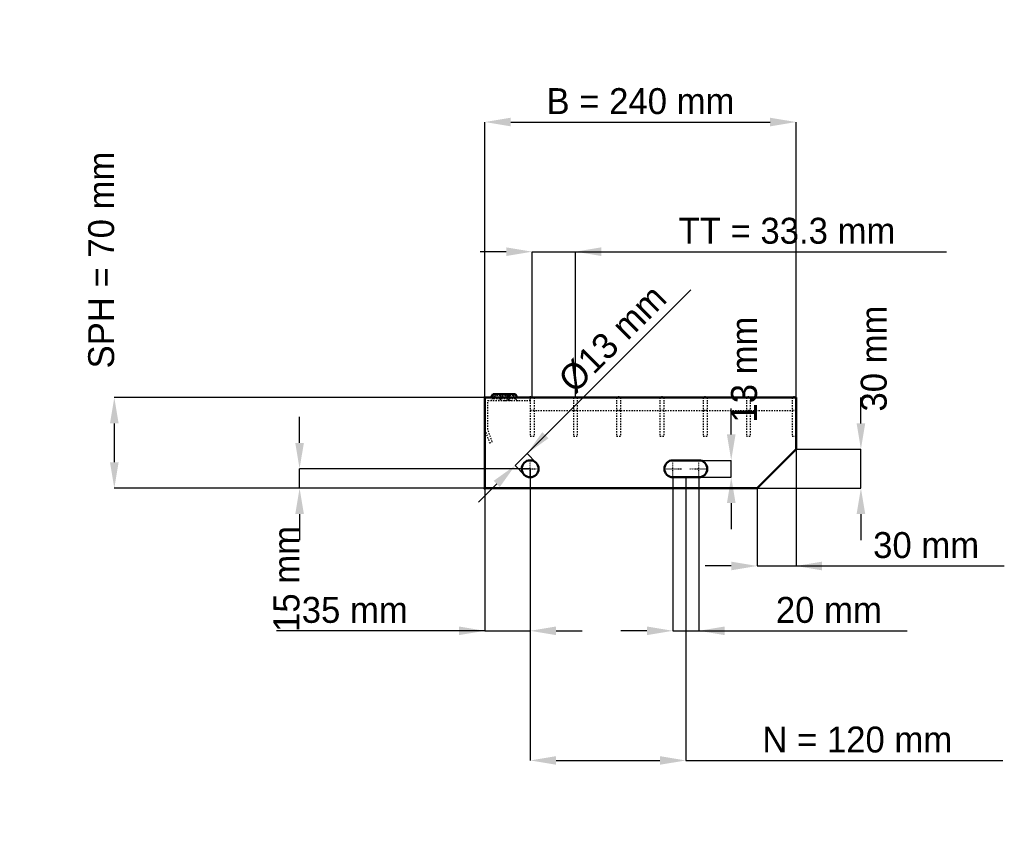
# Model space of a CAD drawing. Header units: millimetres. Extents: x -359 to 401, y -257 to 361.
import ezdxf

# ---------------------------------------------------------------- set-up
doc = ezdxf.new("R2010")
doc.units = ezdxf.units.MM
doc.linetypes.add('Center', pattern=[1.5, 0.45, -0.5, 0.05, -0.5])
doc.linetypes.add('Dashed', pattern=[2, 1, -1])
for name, color, linetype, lineweight in [('2d ConnectionPoints', 7, 'Continuous', 50), ('AM_0', 7, 'Continuous', 50), ('AM_5', 3, 'Continuous', 25), ('AM_7', 7, 'Center', 25), ('AM_9', 6, 'Dashed', 25)]:
    doc.layers.add(name, color=color, linetype=linetype, lineweight=lineweight)
doc.dimstyles.new('ISO-25', dxfattribs={"dimtxt": 2.5, "dimasz": 2.5, "dimexe": 1.25, "dimexo": 0.625, "dimtad": 1, "dimtxsty": 'Standard', "dimcen": 2.5, "dimadec": 0, "dimazin": 0, "dimtfac": 1, "dimtmove": 0, "dimatfit": 3, "dimfxl": 1, "dimarcsym": 0})

# ---------------------------------------------------------------- blocks, each defined once
blk = doc.blocks.new('1_240_3_33_33_6_VERTICAL_0_in_L10002336P330333350_0')
at = {"layer": 'AM_9'}
blk.add_line((35, 60), (240, 60), dxfattribs=at)
blk = doc.blocks.new('2_1000_350_33_33_2_6_3_FRONT_0_in_L10002336P330333350_0')
at = {"layer": 'AM_0'}
for p, q in [((6.43, 72.46), (5.01, 70)), ((6.43, 72.46), (23.57, 72.46)), ((18.99, 70), (17.57, 72.46)), ((24.99, 70), (23.57, 72.46))]:
    blk.add_line(p, q, dxfattribs=at)
at = {"layer": 'AM_7'}
for p, q in [((12, 73), (12, 67.5)), ((18, 73), (18, 67.5))]:
    blk.add_line(p, q, dxfattribs=at)
at = {"layer": 'AM_9'}
for p, q in [((7.89, 71.62), (6.3, 68.87)), ((23.7, 68.87), (6.3, 68.87)), ((6.43, 72.46), (7.89, 71.62)), ((22.11, 71.62), (7.89, 71.62)), ((12.43, 72.46), (11.01, 70)), ((13.89, 71.62), (12.3, 68.87)), ((12.43, 72.46), (13.89, 71.62)), ((16.11, 71.62), (17.57, 72.46)), ((17.7, 68.87), (16.11, 71.62)), ((22.11, 71.62), (23.57, 72.46)), ((23.7, 68.87), (22.11, 71.62)), ((35, 67.75), (35, 70)), ((2.25, 45.4), (2.25, 67.75)), ((2.25, 67.75), (35, 67.75)), ((19.28, 67.81), (21.08, 67.75)), ((0, 45), (3.64, 35)), ((5.75, 35.77), (2.25, 45.4)), ((3.64, 35), (5.75, 35.77))]:
    blk.add_line(p, q, dxfattribs=at)
blk.add_lwpolyline([(14.92, 67.75), (16.46, 67.8), (18, 67.84), (19.28, 67.81)], dxfattribs=at)
for centre, start, end in [((4.35, 70), 270, 330), ((10.35, 70), 270, 330), ((19.65, 70), 210, 270), ((25.65, 70), 210, 270)]:
    blk.add_arc(centre, 2.25, start, end, dxfattribs=at)
blk = doc.blocks.new('3_1000_0_30_33_33_3_3_HORIZONTAL_1_0_in_L10002336P330333350_0')
at = {"layer": 'AM_9'}
for p, q in [((237, 70), (237, 40)), ((240, 60), (237, 60)), ((240, 40), (237, 40))]:
    blk.add_line(p, q, dxfattribs=at)
blk = doc.blocks.new('4_1000_0_30_33_33_3_3_HORIZONTAL_2_0_in_L10002336P330333350_0')
at = {"layer": 'AM_9'}
for p, q in [((201.65, 70), (201.65, 40)), ((204.65, 70), (204.65, 40)), ((204.65, 60), (201.65, 60)), ((204.65, 40), (201.65, 40))]:
    blk.add_line(p, q, dxfattribs=at)
blk = doc.blocks.new('5_1000_0_30_33_33_3_3_HORIZONTAL_3_0_in_L10002336P330333350_0')
at = {"layer": 'AM_9'}
for p, q in [((168.32, 70), (168.32, 40)), ((171.32, 70), (171.32, 40)), ((171.32, 60), (168.32, 60)), ((171.32, 40), (168.32, 40))]:
    blk.add_line(p, q, dxfattribs=at)
blk = doc.blocks.new('6_1000_0_30_33_33_3_3_HORIZONTAL_4_0_in_L10002336P330333350_0')
at = {"layer": 'AM_9'}
for p, q in [((134.99, 70), (134.99, 40)), ((137.99, 70), (137.99, 40)), ((137.99, 60), (134.99, 60)), ((137.99, 40), (134.99, 40))]:
    blk.add_line(p, q, dxfattribs=at)
blk = doc.blocks.new('7_1000_0_30_33_33_3_3_HORIZONTAL_5_0_in_L10002336P330333350_0')
at = {"layer": 'AM_9'}
for p, q in [((101.66, 70), (101.66, 40)), ((104.66, 70), (104.66, 40)), ((104.66, 60), (101.66, 60)), ((104.66, 40), (101.66, 40))]:
    blk.add_line(p, q, dxfattribs=at)
blk = doc.blocks.new('8_1000_0_30_33_33_3_3_HORIZONTAL_6_0_in_L10002336P330333350_0')
at = {"layer": 'AM_9'}
for p, q in [((68.33, 70), (68.33, 40)), ((71.33, 70), (71.33, 40)), ((71.33, 60), (68.33, 60)), ((71.33, 40), (68.33, 40))]:
    blk.add_line(p, q, dxfattribs=at)
blk = doc.blocks.new('9_1000_0_30_33_33_3_3_HORIZONTAL_7_0_in_L10002336P330333350_0')
at = {"layer": 'AM_9'}
for p, q in [((35, 70), (35, 40)), ((38, 70), (38, 40)), ((38, 60), (35, 60)), ((38, 40), (35, 40))]:
    blk.add_line(p, q, dxfattribs=at)
blk = doc.blocks.new('10_240_1000_350_3_33_33_6_70_3_LEFT_0_in_L10002336P330333350_0')
at = {"layer": 'AM_0'}
for p, q in [((240, 70), (0, 70)), ((0, 70), (0, 0)), ((240, 30), (240, 70)), ((210, 0), (240, 30)), ((165, 21.5), (145, 21.5)), ((145, 8.5), (165, 8.5)), ((0, 0), (210, 0))]:
    blk.add_line(p, q, dxfattribs=at)
blk.add_circle((35, 15), 6.5, dxfattribs=at)
for centre, start, end in [((145, 15), 90, 270), ((165, 15), 270, 90)]:
    blk.add_arc(centre, 6.5, start, end, dxfattribs=at)
at = {"layer": 'AM_7'}
for p, q in [((35, 8.175), (35, 21.825)), ((145, 8.175), (145, 21.825)), ((165, 8.175), (165, 21.825)), ((28.175, 15), (41.825, 15)), ((138.175, 15), (151.825, 15)), ((158.175, 15), (171.825, 15))]:
    blk.add_line(p, q, dxfattribs=at)
blk = doc.blocks.new('*D11')
at = {"layer": 'AM_5', "color": 0, "lineweight": -2}
for p, q in [((0, 70), (0, 282.46)), ((20, 282.46), (220, 282.46)), ((240, 70), (240, 282.46))]:
    blk.add_line(p, q, dxfattribs=at)
at = {"layer": 'AM_5', "color": 0}
for points in [[(20, 285.79), (20, 279.13), (0, 282.46)], [(220, 279.13), (220, 285.79), (240, 282.46)]]:
    blk.add_solid(points, dxfattribs=at)
at = {"layer": 'Defpoints', "color": 0}
for p in [(240, 282.46), (0, 70), (240, 70)]:
    blk.add_point(p, dxfattribs=at)
at = {"layer": 'AM_5', "color": 0, "insert": (120, 298.46), "char_height": 20, "attachment_point": 5}
blk.add_mtext('B = 240 mm', dxfattribs=at)
blk = doc.blocks.new('*D12')
at = {"layer": 'AM_5', "color": 0, "lineweight": -2}
for p, q in [((16.5, 182.46), (-3.5, 182.46)), ((36.5, 70), (36.5, 182.46)), ((36.5, 182.46), (69.83, 182.46)), ((69.83, 70), (69.83, 182.46)), ((69.83, 182.46), (356.12, 182.46)), ((89.83, 182.46), (109.83, 182.46))]:
    blk.add_line(p, q, dxfattribs=at)
at = {"layer": 'AM_5', "color": 0}
for points in [[(16.5, 179.13), (16.5, 185.79), (36.5, 182.46)], [(89.83, 185.79), (89.83, 179.13), (69.83, 182.46)]]:
    blk.add_solid(points, dxfattribs=at)
at = {"layer": 'Defpoints', "color": 0}
for p in [(69.83, 182.46), (36.5, 70), (69.83, 70)]:
    blk.add_point(p, dxfattribs=at)
at = {"layer": 'AM_5', "color": 0, "insert": (232.97, 198.46), "char_height": 20, "attachment_point": 5}
blk.add_mtext('TT = 33.3 mm', dxfattribs=at)
blk = doc.blocks.new('*D13')
at = {"layer": 'AM_5', "color": 0, "lineweight": -2}
for p, q in [((0, 70), (-285.71, 70)), ((-285.71, 50), (-285.71, 20)), ((0, 0), (-285.71, 0))]:
    blk.add_line(p, q, dxfattribs=at)
at = {"layer": 'AM_5', "color": 0}
for points in [[(-282.38, 50), (-289.05, 50), (-285.71, 70)], [(-289.05, 20), (-282.38, 20), (-285.71, 0)]]:
    blk.add_solid(points, dxfattribs=at)
at = {"layer": 'Defpoints', "color": 0}
for p in [(0, 70), (-285.71, 0), (0, 0)]:
    blk.add_point(p, dxfattribs=at)
at = {"layer": 'AM_5', "color": 0, "insert": (-295.71, 176), "char_height": 20, "attachment_point": 5, "rotation": 90}
blk.add_mtext('SPH = 70 mm', dxfattribs=at)
blk = doc.blocks.new('*D14')
at = {"layer": 'AM_5', "color": 0, "lineweight": -2}
for p, q in [((-142.86, 35), (-142.86, 55)), ((35, 15), (-142.86, 15)), ((-142.86, 0), (-142.86, 15)), ((0, 0), (-142.86, 0)), ((-142.86, -20), (-142.86, -40))]:
    blk.add_line(p, q, dxfattribs=at)
at = {"layer": 'AM_5', "color": 0}
for points in [[(-146.19, 35), (-139.52, 35), (-142.86, 15)], [(-139.52, -20), (-146.19, -20), (-142.86, 0)]]:
    blk.add_solid(points, dxfattribs=at)
at = {"layer": 'Defpoints', "color": 0}
for p in [(-142.86, 15), (35, 15), (0, 0)]:
    blk.add_point(p, dxfattribs=at)
at = {"layer": 'AM_5', "color": 0, "insert": (-152.86, -70), "char_height": 20, "attachment_point": 5, "rotation": 90}
blk.add_mtext('15 mm', dxfattribs=at)
blk = doc.blocks.new('*D15')
at = {"layer": 'AM_5', "color": 0, "lineweight": -2}
for p, q in [((35, 15), (35, -110)), ((0, 0), (0, -110)), ((0, -110), (-160.57, -110)), ((-20, -110), (-40, -110)), ((0, -110), (35, -110)), ((55, -110), (75, -110))]:
    blk.add_line(p, q, dxfattribs=at)
at = {"layer": 'AM_5', "color": 0}
for points in [[(-20, -113.33), (-20, -106.67), (0, -110)], [(55, -106.67), (55, -113.33), (35, -110)]]:
    blk.add_solid(points, dxfattribs=at)
at = {"layer": 'Defpoints', "color": 0}
for p in [(35, 15), (0, 0), (35, -110)]:
    blk.add_point(p, dxfattribs=at)
at = {"layer": 'AM_5', "color": 0, "insert": (-100.29, -94), "char_height": 20, "attachment_point": 5}
blk.add_mtext('35 mm', dxfattribs=at)
blk = doc.blocks.new('*D16')
at = {"layer": 'AM_5', "color": 0, "lineweight": -2}
for p, q in [((145, 8.5), (145, -110)), ((165, 8.5), (165, -110)), ((125, -110), (105, -110)), ((145, -110), (165, -110)), ((165, -110), (325.57, -110)), ((185, -110), (205, -110))]:
    blk.add_line(p, q, dxfattribs=at)
at = {"layer": 'AM_5', "color": 0}
for points in [[(125, -113.33), (125, -106.67), (145, -110)], [(185, -106.67), (185, -113.33), (165, -110)]]:
    blk.add_solid(points, dxfattribs=at)
at = {"layer": 'Defpoints', "color": 0}
for p in [(145, 8.5), (165, 8.5), (165, -110)]:
    blk.add_point(p, dxfattribs=at)
at = {"layer": 'AM_5', "color": 0, "insert": (265.29, -94), "char_height": 20, "attachment_point": 5}
blk.add_mtext('20 mm', dxfattribs=at)
blk = doc.blocks.new('*D17')
at = {"layer": 'AM_5', "color": 0, "lineweight": -2}
for p, q in [((190, 41.5), (190, 61.5)), ((165, 21.5), (190, 21.5)), ((190, 8.5), (190, 21.5)), ((165, 8.5), (190, 8.5)), ((190, -11.5), (190, -31.5))]:
    blk.add_line(p, q, dxfattribs=at)
at = {"layer": 'AM_5', "color": 0}
for points in [[(186.67, 41.5), (193.33, 41.5), (190, 21.5)], [(193.33, -11.5), (186.67, -11.5), (190, 8.5)]]:
    blk.add_solid(points, dxfattribs=at)
at = {"layer": 'Defpoints', "color": 0}
for p in [(165, 21.5), (190, 21.5), (165, 8.5)]:
    blk.add_point(p, dxfattribs=at)
at = {"layer": 'AM_5', "color": 0, "insert": (200, 91.5), "char_height": 20, "attachment_point": 5, "rotation": 90}
blk.add_mtext('13 mm', dxfattribs=at)
blk = doc.blocks.new('*D18')
at = {"layer": 'AM_5', "color": 0, "lineweight": -2}
for p, q in [((290, 50), (290, 70)), ((240, 30), (290, 30)), ((290, 0), (290, 30)), ((210, 0), (290, 0)), ((290, -20), (290, -40))]:
    blk.add_line(p, q, dxfattribs=at)
at = {"layer": 'AM_5', "color": 0}
for points in [[(286.67, 50), (293.33, 50), (290, 30)], [(293.33, -20), (286.67, -20), (290, 0)]]:
    blk.add_solid(points, dxfattribs=at)
at = {"layer": 'Defpoints', "color": 0}
for p in [(240, 30), (290, 30), (210, 0)]:
    blk.add_point(p, dxfattribs=at)
at = {"layer": 'AM_5', "color": 0, "insert": (300, 100), "char_height": 20, "attachment_point": 5, "rotation": 90}
blk.add_mtext('30 mm', dxfattribs=at)
blk = doc.blocks.new('*D19')
at = {"layer": 'AM_5', "color": 0, "lineweight": -2}
for p, q in [((240, 30), (240, -60)), ((210, 0), (210, -60)), ((190, -60), (170, -60)), ((210, -60), (240, -60)), ((240, -60), (400.57, -60)), ((260, -60), (280, -60))]:
    blk.add_line(p, q, dxfattribs=at)
at = {"layer": 'AM_5', "color": 0}
for points in [[(190, -63.33), (190, -56.67), (210, -60)], [(260, -56.67), (260, -63.33), (240, -60)]]:
    blk.add_solid(points, dxfattribs=at)
at = {"layer": 'Defpoints', "color": 0}
for p in [(240, 30), (210, 0), (240, -60)]:
    blk.add_point(p, dxfattribs=at)
at = {"layer": 'AM_5', "color": 0, "insert": (340.29, -44), "char_height": 20, "attachment_point": 5}
blk.add_mtext('30 mm', dxfattribs=at)
blk = doc.blocks.new('*D20')
at = {"layer": 'AM_5', "color": 0, "lineweight": -2}
for p, q in [((35, 15), (35, -210)), ((155, 8.5), (155, -210)), ((55, -210), (135, -210)), ((155, -210), (399.38, -210))]:
    blk.add_line(p, q, dxfattribs=at)
at = {"layer": 'AM_5', "color": 0}
for points in [[(55, -206.67), (55, -213.33), (35, -210)], [(135, -213.33), (135, -206.67), (155, -210)]]:
    blk.add_solid(points, dxfattribs=at)
at = {"layer": 'Defpoints', "color": 0}
for p in [(35, 15), (155, 8.5), (155, -210)]:
    blk.add_point(p, dxfattribs=at)
at = {"layer": 'AM_5', "color": 0, "insert": (287.19, -194), "char_height": 20, "attachment_point": 5}
blk.add_mtext('N = 120 mm', dxfattribs=at)
blk = doc.blocks.new('*D21')
at = {"layer": 'AM_5', "color": 0, "lineweight": -2}
for p, q in [((32.53, 26.67), (158.86, 153)), ((46.67, 40.81), (60.81, 54.95)), ((23.33, 17.47), (32.53, 26.67)), ((39.6, 19.6), (32.53, 26.67)), ((30.4, 10.4), (23.33, 17.47)), ((9.19, 3.33), (-4.95, -10.81))]:
    blk.add_line(p, q, dxfattribs=at)
at = {"layer": 'AM_5', "color": 0}
for points in [[(44.31, 43.17), (49.02, 38.45), (32.53, 26.67)], [(11.55, 0.98), (6.83, 5.69), (23.33, 17.47)]]:
    blk.add_solid(points, dxfattribs=at)
at = {"layer": 'Defpoints', "color": 0}
for p in [(32.53, 26.67), (39.6, 19.6), (30.4, 10.4)]:
    blk.add_point(p, dxfattribs=at)
at = {"layer": 'AM_5', "color": 0, "insert": (98.52, 115.29), "char_height": 20, "attachment_point": 5, "rotation": 45}
blk.add_mtext('Ø13 mm', dxfattribs=at)

msp = doc.modelspace()

# ---------------------------------------------------------------- linework, layer by layer
at = {"layer": '2d ConnectionPoints'}
for p in [(0, 70), (0, 70), (0, 70), (0, 70), (0, 70), (0, 70), (35, 70), (36.5, 70), (36.5, 70), (69.83, 70), (69.83, 70), (103.16, 70), (103.16, 70), (136.49, 70), (136.49, 70), (169.82, 70), (169.82, 70), (203.15, 70), (203.15, 70), (238.5, 70), (0, 0), (0, 0)]:
    msp.add_point(p, dxfattribs=at)

# ---------------------------------------------------------------- block references
for name in ['2_1000_350_33_33_2_6_3_FRONT_0_in_L10002336P330333350_0', '10_240_1000_350_3_33_33_6_70_3_LEFT_0_in_L10002336P330333350_0', '9_1000_0_30_33_33_3_3_HORIZONTAL_7_0_in_L10002336P330333350_0', '8_1000_0_30_33_33_3_3_HORIZONTAL_6_0_in_L10002336P330333350_0', '7_1000_0_30_33_33_3_3_HORIZONTAL_5_0_in_L10002336P330333350_0', '6_1000_0_30_33_33_3_3_HORIZONTAL_4_0_in_L10002336P330333350_0', '5_1000_0_30_33_33_3_3_HORIZONTAL_3_0_in_L10002336P330333350_0', '4_1000_0_30_33_33_3_3_HORIZONTAL_2_0_in_L10002336P330333350_0', '3_1000_0_30_33_33_3_3_HORIZONTAL_1_0_in_L10002336P330333350_0', '1_240_3_33_33_6_VERTICAL_0_in_L10002336P330333350_0']:
    msp.add_blockref(name, (0, 0))

# ---------------------------------------------------------------- dimensions: what is measured, and where the dimension line sits
at = {"layer": 'AM_5'}
for base, p1, p2, text, picture, middle in [((240, 282.46), (0, 70), (240, 70), 'B = 240 mm', '*D11', (120, 282.46)), ((69.83, 182.46), (36.5, 70), (69.83, 70), 'TT = 33.3 mm', '*D12', (232.973, 182.46)), ((240, -60), (210, 0), (240, 30), '30 mm', '*D19', (340.286, -60)), ((35, -110), (0, 0), (35, 15), '35 mm', '*D15', (-100.286, -110)), ((155, -210), (35, 15), (155, 8.5), 'N = 120 mm', '*D20', (287.19, -210)), ((165, -110), (145, 8.5), (165, 8.5), '20 mm', '*D16', (265.286, -110))]:
    dim = msp.add_linear_dim(base=base, p1=p1, p2=p2, text=text, dimstyle='ISO-25', override={"dimtxt": 20, "dimasz": 20, "dimexe": 0, "dimexo": 0, "dimgap": 6}, dxfattribs=at)
    dim.commit()
    dim.dimension.update_dxf_attribs({"geometry": picture, "text_midpoint": middle, "dimtype": 160})
for base, p1, p2, text, picture, middle in [((-285.714, 0), (0, 70), (0, 0), 'SPH = 70 mm', '*D13', (-295.714, 176)), ((290, 30), (210, 0), (240, 30), '30 mm', '*D18', (300, 100)), ((190, 21.5), (165, 8.5), (165, 21.5), '13 mm', '*D17', (200, 91.5)), ((-142.857, 15), (0, 0), (35, 15), '15 mm', '*D14', (-152.857, -70))]:
    dim = msp.add_linear_dim(base=base, p1=p1, p2=p2, angle=90, text=text, dimstyle='ISO-25', override={"dimtxt": 20, "dimasz": 20, "dimexe": 0, "dimexo": 0, "dimgap": 6}, dxfattribs=at)
    dim.commit()
    dim.dimension.update_dxf_attribs({"geometry": picture, "text_midpoint": middle, "dimtype": 160, "text_rotation": 90})
dim = msp.add_linear_dim(base=(32.525, 26.667), p1=(30.404, 10.404), p2=(39.596, 19.596), angle=45, text='Ø13 mm', dimstyle='ISO-25', override={"dimtxt": 20, "dimasz": 20, "dimexe": 0, "dimexo": 0, "dimgap": 6}, dxfattribs=at)
dim.commit()
dim.dimension.update_dxf_attribs({"geometry": '*D21', "text_midpoint": (109.835, 103.978), "dimtype": 161})

doc.saveas('drawing.dxf')
